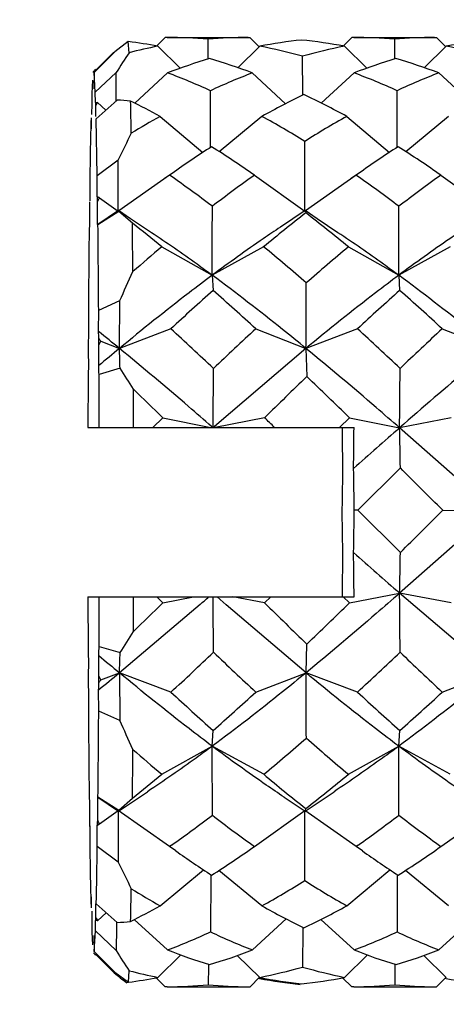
# Model space of a CAD drawing. Header units: inches. Extents: x 0 to 22, y 0 to 17.
# Tile 39 of 51: x 15.8888 to 15.9878, y 12.2369 to 12.4655. Entities that reach past the tile are written whole.
import ezdxf

# ---------------------------------------------------------------- set-up
doc = ezdxf.new("R2010")
doc.units = ezdxf.units.IN
doc.header["$LTSCALE"] = 1.21
doc.header["$MEASUREMENT"] = 0
doc.layers.get('0').update_dxf_attribs({"linetype": 'CONTINUOUS'})
doc.layers.add('02___PRT_ALL_AXES', color=7, linetype='CONTINUOUS')
doc.layers.add('DIMENSIONS', color=7, linetype='CONTINUOUS')
doc.styles.get("Standard").update_dxf_attribs({"font": 'txt', "width": 0.8})
doc.dimstyles.new('DIMSTYLE_1', dxfattribs={"dimtxt": 0.125, "dimasz": 0.18, "dimexe": 0.125, "dimexo": 0.0625, "dimgap": 0.0625, "dimtad": 0, "dimtih": 1, "dimtoh": 1, "dimdec": 3, "dimdsep": 46, "dimtxsty": 'STANDARD', "dimblk": '_FILLED', "dimblk1": '_FILLED', "dimblk2": '_FILLED', "dimcen": 0.09, "dimadec": 3, "dimazin": 2, "dimtp": 0.001, "dimtm": 0.001, "dimtfac": 1, "dimtdec": 3, "dimtofl": 0, "dimtmove": 0, "dimatfit": 3, "dimldrblk": '_FILLED', "dimfxl": 1, "dimtolj": 1, "dimarcsym": 0})

# ---------------------------------------------------------------- blocks, each defined once
blk = doc.blocks.new('_FILLED')
at = {"color": 0, "linetype": 'BYBLOCK'}
blk.add_solid([(0, 0), (-1, 0.1736111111), (-1, -0.1736111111)], dxfattribs=at)
blk = doc.blocks.new('*D0')
at = {"layer": 'DIMENSIONS', "color": 2, "linetype": 'CONTINUOUS'}
for p, q in [((10.1291402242, 12.5699952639), (10.1291402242, 13.6023515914)), ((17.5851585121, 11.6870956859), (17.5851585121, 13.6023515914)), ((10.1291402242, 13.4773515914), (12.7071493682, 13.4773515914)), ((17.5851585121, 13.4773515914), (14.6321493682, 13.4773515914))]:
    blk.add_line(p, q, dxfattribs=at)
at = {"layer": 'DIMENSIONS', "color": 2, "linetype": 'CONTINUOUS', "xscale": 0.18, "yscale": 0.18, "zscale": 0.18, "rotation": 180}
blk.add_blockref('_FILLED', (10.1291402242, 13.4773515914), dxfattribs=at)
at = {"layer": 'DIMENSIONS', "color": 2, "linetype": 'CONTINUOUS', "xscale": 0.18, "yscale": 0.18, "zscale": 0.18}
blk.add_blockref('_FILLED', (17.5851585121, 13.4773515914), dxfattribs=at)
at = {"layer": 'DIMENSIONS', "color": 2, "linetype": 'CONTINUOUS', "insert": (13.6696493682, 13.5398515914), "char_height": 0.125, "width": 1.8, "attachment_point": 2, "line_spacing_factor": 0.9}
blk.add_mtext('(1000.00 [39.370])', dxfattribs=at)

msp = doc.modelspace()

# ---------------------------------------------------------------- linework, layer by layer
at = {"color": 7, "linetype": 'CONTINUOUS'}
for p, q in [((15.9140443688, 12.4604640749), (15.9109038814, 12.4580441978)), ((15.9142183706, 12.4578753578), (15.9140443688, 12.4604640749)), ((15.9226024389, 12.4614058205), (15.9207389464, 12.4595420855)), ((15.9230509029, 12.4614067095), (15.9226024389, 12.4614058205)), ((15.9326092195, 12.4566733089), (15.932563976, 12.4610069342)), ((15.9418315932, 12.4614067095), (15.9422683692, 12.4614058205)), ((15.9422683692, 12.4614058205), (15.9444135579, 12.4592605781)), ((15.9658883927, 12.4614058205), (15.9640249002, 12.4595420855)), ((15.9663368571, 12.4614067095), (15.9658883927, 12.4614058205)), ((15.9758951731, 12.4566733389), (15.9758499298, 12.4610069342)), ((15.9851177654, 12.4614067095), (15.985554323, 12.4614058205)), ((15.985554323, 12.4614058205), (15.9876995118, 12.4592605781)), ((15.9109038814, 12.4580441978), (15.9060836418, 12.4532419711)), ((15.906541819, 12.4538459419), (15.9106813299, 12.4579759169)), ((15.9209070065, 12.4593740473), (15.9261085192, 12.4542551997)), ((15.94452703, 12.4593740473), (15.9394308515, 12.4543838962)), ((15.9641929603, 12.4593740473), (15.9693944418, 12.4542552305)), ((15.9878129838, 12.4593740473), (15.9827168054, 12.4543838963)), ((15.9326109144, 12.4565012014), (15.9326092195, 12.4566733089)), ((15.9545422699, 12.4481392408), (15.9544850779, 12.4570665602)), ((15.9758968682, 12.4565012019), (15.9758951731, 12.4566733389)), ((15.9059914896, 12.4532439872), (15.9059880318, 12.4535318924)), ((15.9060836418, 12.4532419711), (15.9060338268, 12.4495182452)), ((15.9063905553, 12.4486758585), (15.9060836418, 12.4532419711)), ((15.9063905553, 12.4486758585), (15.9112252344, 12.4532632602)), ((15.9064167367, 12.4539713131), (15.9066148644, 12.4537731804)), ((15.911264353, 12.4466767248), (15.9112252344, 12.4532632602)), ((15.9231550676, 12.4531840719), (15.9155259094, 12.446158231)), ((15.942820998, 12.4531840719), (15.9505346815, 12.446009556)), ((15.9664410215, 12.4531840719), (15.9588079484, 12.4461546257)), ((15.9861069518, 12.4531840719), (15.9938207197, 12.4460094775)), ((15.9057157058, 12.4514793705), (15.9055646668, 12.4484224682)), ((15.9055646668, 12.4484224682), (15.905550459, 12.4459742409)), ((15.906404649, 12.4463013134), (15.9063905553, 12.4486758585)), ((15.933146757, 12.4360426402), (15.9331048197, 12.4490566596)), ((15.9764327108, 12.4360426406), (15.9763907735, 12.4490566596)), ((15.905550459, 12.4459742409), (15.9055372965, 12.4435258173)), ((15.906500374, 12.4455850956), (15.9064806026, 12.4462036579)), ((15.906500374, 12.4455850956), (15.9067679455, 12.4460310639)), ((15.9114311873, 12.4468198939), (15.9065872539, 12.4425220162)), ((15.9067679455, 12.4460310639), (15.906932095, 12.4463040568)), ((15.906932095, 12.4463040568), (15.9088447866, 12.4445250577)), ((15.9065119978, 12.4430584), (15.906500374, 12.4455850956)), ((15.9054429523, 12.4425275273), (15.9054335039, 12.4402039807)), ((15.9054438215, 12.4427313), (15.9054429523, 12.4425275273)), ((15.9068479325, 12.4293306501), (15.9065872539, 12.4425220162)), ((15.9214280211, 12.4430737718), (15.9313737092, 12.4347210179)), ((15.9450480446, 12.4430737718), (15.9351476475, 12.4348784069)), ((15.964713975, 12.4430737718), (15.9746596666, 12.4347210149)), ((15.9883339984, 12.4430737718), (15.9784336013, 12.4348784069)), ((15.9068479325, 12.4293306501), (15.9117041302, 12.4330079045)), ((15.9117055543, 12.4210465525), (15.9117041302, 12.4330079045)), ((15.9051093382, 12.428797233), (15.9051085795, 12.4234731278)), ((15.9068492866, 12.4244140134), (15.9068479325, 12.4293306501)), ((15.9236244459, 12.4294316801), (15.9118731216, 12.4211644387)), ((15.9241968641, 12.4298375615), (15.9224748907, 12.4286229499)), ((15.9238118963, 12.4293007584), (15.9236244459, 12.4294316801)), ((15.9432903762, 12.4294316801), (15.9549915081, 12.4210465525)), ((15.9669103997, 12.4294316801), (15.9551590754, 12.4211644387)), ((15.9674828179, 12.4298375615), (15.9657608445, 12.4286229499)), ((15.9670978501, 12.4293007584), (15.9669103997, 12.4294316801)), ((15.9865763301, 12.4294316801), (15.9982774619, 12.4210465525)), ((15.9050314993, 12.4232605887), (15.9050240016, 12.4226785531)), ((15.9069222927, 12.4241482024), (15.9069187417, 12.4244140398)), ((15.9069339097, 12.4232645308), (15.9069222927, 12.4241482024)), ((15.9069319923, 12.4205906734), (15.9069339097, 12.4232645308)), ((15.9069339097, 12.4232645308), (15.9072111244, 12.4238298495)), ((15.9072111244, 12.4238298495), (15.9073698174, 12.4241535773)), ((15.9073698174, 12.4241535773), (15.9117055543, 12.4210465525)), ((15.9050240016, 12.4226785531), (15.9050261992, 12.4200067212)), ((15.911770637, 12.421218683), (15.9069392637, 12.4179624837)), ((15.9118621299, 12.4210338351), (15.9069988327, 12.4178946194)), ((15.9145731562, 12.4193258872), (15.9117935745, 12.4212186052)), ((15.9117935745, 12.4212186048), (15.9118390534, 12.4211266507)), ((15.9150008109, 12.4182807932), (15.9118621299, 12.4210338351)), ((15.9550565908, 12.421218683), (15.9493233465, 12.4173607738)), ((15.9550565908, 12.421218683), (15.9550795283, 12.4212186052)), ((15.9550795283, 12.4212186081), (15.9551317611, 12.4211026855)), ((15.95785911, 12.4193258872), (15.9550795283, 12.4212186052)), ((15.9551371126, 12.4210818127), (15.9552041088, 12.4206807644)), ((15.9050261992, 12.4200067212), (15.9050293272, 12.4173696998)), ((15.9069291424, 12.417952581), (15.9069319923, 12.4205906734)), ((15.9194029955, 12.416080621), (15.9145731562, 12.4193258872)), ((15.9626889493, 12.416080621), (15.95785911, 12.4193258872)), ((15.9218277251, 12.4127820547), (15.9335095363, 12.4061808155)), ((15.9454477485, 12.4127820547), (15.9335095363, 12.4061808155)), ((15.9651136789, 12.4127820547), (15.9767954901, 12.4061808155)), ((15.9887337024, 12.4127820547), (15.9767954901, 12.4061808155)), ((15.9335095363, 12.4061808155), (15.9337171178, 12.4026534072)), ((15.9767954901, 12.4061808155), (15.9770030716, 12.4026534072)), ((15.9071735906, 12.3980862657), (15.9120451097, 12.4002935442)), ((15.9119865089, 12.3892010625), (15.9120451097, 12.4002935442)), ((15.9071481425, 12.3931294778), (15.9071735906, 12.3980862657)), ((15.9047869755, 12.3973540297), (15.9048129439, 12.3924130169)), ((15.9239391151, 12.3937647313), (15.9119865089, 12.3892010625)), ((15.9436050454, 12.3937647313), (15.9552724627, 12.3892010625)), ((15.9672250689, 12.3937647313), (15.9552724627, 12.3892010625)), ((15.9868909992, 12.3937647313), (15.9985584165, 12.3892010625)), ((15.9072226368, 12.3899683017), (15.9072143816, 12.3914737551)), ((15.904746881, 12.3907167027), (15.9047387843, 12.3892062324)), ((15.9047387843, 12.3892062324), (15.9047702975, 12.3844571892)), ((15.907191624, 12.3852000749), (15.9072226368, 12.3899683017)), ((15.9072226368, 12.3899683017), (15.9076632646, 12.3908920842)), ((15.9076632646, 12.3908920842), (15.9119865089, 12.3892010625)), ((15.9552724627, 12.3892010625), (15.9340285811, 12.3710445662)), ((15.9552724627, 12.3892010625), (15.9554670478, 12.3826475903)), ((15.9121311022, 12.3846117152), (15.9072557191, 12.3831090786)), ((15.9047064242, 12.3823269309), (15.9046678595, 12.3708555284)), ((15.9072976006, 12.3708555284), (15.9072557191, 12.3831090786)), ((15.9152758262, 12.3708555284), (15.9152498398, 12.3797050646)), ((15.9197547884, 12.3708555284), (15.9220452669, 12.3731105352)), ((15.9220452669, 12.3731105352), (15.9332290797, 12.3708555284)), ((15.9456652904, 12.3731105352), (15.9341907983, 12.3708555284)), ((15.9630407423, 12.3708555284), (15.9653312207, 12.3731105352)), ((15.9653312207, 12.3731105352), (15.9769897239, 12.3707598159)), ((15.9889512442, 12.3731105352), (15.9769897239, 12.3707598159)), ((15.9046678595, 12.3708555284), (15.9664142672, 12.3708555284)), ((15.9336678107, 12.3707912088), (15.9333847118, 12.3710382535)), ((15.9340285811, 12.3710445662), (15.933812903, 12.3708555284)), ((15.9986584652, 12.3515657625), (15.9769897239, 12.3707598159)), ((15.9771638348, 12.361432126), (15.9673371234, 12.3516131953)), ((15.9673371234, 12.3516131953), (15.9664644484, 12.3516097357)), ((15.9771648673, 12.341790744), (15.9673371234, 12.3516131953)), ((15.9986584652, 12.3515657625), (15.9769917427, 12.3323565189)), ((15.9870030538, 12.3516131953), (15.9986584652, 12.3515657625)), ((15.9653334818, 12.3300988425), (15.9769917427, 12.3323565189)), ((15.9889535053, 12.3300988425), (15.9769917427, 12.3323565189)), ((15.9985623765, 12.3138702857), (15.9769917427, 12.3323565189)), ((15.9046678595, 12.3314854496), (15.9664241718, 12.3314854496)), ((15.9046678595, 12.3314854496), (15.904709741, 12.3192318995)), ((15.9072590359, 12.3200140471), (15.9072976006, 12.3314854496)), ((15.9307032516, 12.3297384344), (15.9119904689, 12.3138702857)), ((15.9152527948, 12.3234920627), (15.9152758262, 12.3314854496)), ((15.9206401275, 12.3314854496), (15.922047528, 12.3300988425)), ((15.922047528, 12.3300988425), (15.9292077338, 12.3314854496)), ((15.9367650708, 12.3296763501), (15.9346982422, 12.3314854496)), ((15.9552764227, 12.3138702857), (15.9367650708, 12.3296763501)), ((15.9456675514, 12.3300988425), (15.9383209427, 12.3314854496)), ((15.9470817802, 12.3314854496), (15.9456675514, 12.3300988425)), ((15.9639260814, 12.3314854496), (15.9653334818, 12.3300988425)), ((15.9552764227, 12.3138702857), (15.9554703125, 12.3205429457)), ((15.9072266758, 12.3131347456), (15.9071951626, 12.3178837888)), ((15.9072590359, 12.3200140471), (15.9121345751, 12.3185482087)), ((15.9047738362, 12.3171409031), (15.9047428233, 12.3123726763)), ((15.9076674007, 12.3122117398), (15.9119904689, 12.3138702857)), ((15.9239435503, 12.3093942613), (15.9119904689, 12.3138702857)), ((15.9119904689, 12.3138702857), (15.912050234, 12.3028141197)), ((15.9436094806, 12.3093942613), (15.9552764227, 12.3138702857)), ((15.9672295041, 12.3093942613), (15.9552764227, 12.3138702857)), ((15.9868954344, 12.3093942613), (15.9985623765, 12.3138702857)), ((15.9047428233, 12.3123726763), (15.9047510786, 12.310867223)), ((15.9072185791, 12.3116242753), (15.9072266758, 12.3131347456)), ((15.9076674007, 12.3122117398), (15.9072266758, 12.3131347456)), ((15.9048173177, 12.3092115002), (15.9047918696, 12.3042547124)), ((15.9071784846, 12.3049869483), (15.9071525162, 12.3099279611)), ((15.912050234, 12.3028141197), (15.9071784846, 12.3049869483)), ((15.9335152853, 12.2968174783), (15.9337224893, 12.3004721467)), ((15.9768012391, 12.2968174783), (15.9770084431, 12.3004721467)), ((15.9218341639, 12.290295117), (15.9335152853, 12.2968174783)), ((15.9454541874, 12.290295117), (15.9335152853, 12.2968174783)), ((15.9651201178, 12.290295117), (15.9768012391, 12.2968174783)), ((15.9887401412, 12.290295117), (15.9768012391, 12.2968174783)), ((15.9134270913, 12.2828383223), (15.9185176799, 12.2862603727)), ((15.9567130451, 12.2828383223), (15.9618036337, 12.2862603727)), ((15.9050363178, 12.2843883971), (15.9050334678, 12.2817503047)), ((15.9069392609, 12.2823342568), (15.9069361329, 12.2849712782)), ((15.9069362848, 12.2849711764), (15.907005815, 12.2850720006)), ((15.9069362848, 12.2849711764), (15.9117677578, 12.2817250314)), ((15.907005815, 12.2850720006), (15.9118694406, 12.2819622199)), ((15.9118694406, 12.2819622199), (15.9150078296, 12.284764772)), ((15.9502086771, 12.2849802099), (15.9550537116, 12.2817250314)), ((15.9050334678, 12.2817503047), (15.9050315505, 12.2790764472)), ((15.9069414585, 12.279662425), (15.9069392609, 12.2823342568)), ((15.9073774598, 12.2787712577), (15.9117128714, 12.2818534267)), ((15.9117128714, 12.2818534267), (15.9117127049, 12.2698915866)), ((15.9236326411, 12.2735353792), (15.9117128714, 12.2818534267)), ((15.9117677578, 12.2817250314), (15.9117905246, 12.2817251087)), ((15.9117905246, 12.2817251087), (15.9134270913, 12.2828383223)), ((15.9432985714, 12.2735353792), (15.9549988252, 12.2818534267)), ((15.9669185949, 12.2735353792), (15.9549988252, 12.2818534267)), ((15.9550764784, 12.2817251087), (15.9567130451, 12.2828383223)), ((15.9550764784, 12.2817251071), (15.9551390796, 12.2818833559)), ((15.9551390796, 12.2818833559), (15.9552113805, 12.2823496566)), ((15.9865845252, 12.2735353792), (15.998284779, 12.2818534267)), ((15.9050315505, 12.2790764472), (15.905043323, 12.2781810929)), ((15.9069264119, 12.2785036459), (15.9069339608, 12.2790803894)), ((15.9069339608, 12.2790803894), (15.9069414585, 12.279662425)), ((15.9071594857, 12.2792168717), (15.9069414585, 12.279662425)), ((15.9073774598, 12.2787712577), (15.9071594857, 12.2792168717)), ((15.9051162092, 12.2783337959), (15.9051175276, 12.2730103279)), ((15.9068561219, 12.273543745), (15.9068569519, 12.2785036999)), ((15.9117127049, 12.2698915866), (15.9068561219, 12.273543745)), ((15.9240991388, 12.2738642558), (15.9236326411, 12.2735353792)), ((15.9250822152, 12.2725034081), (15.9236326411, 12.2735353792)), ((15.9673851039, 12.2738642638), (15.9669185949, 12.2735353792)), ((15.968368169, 12.2725034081), (15.9669185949, 12.2735353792)), ((15.9214376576, 12.2597591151), (15.9314707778, 12.268140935)), ((15.9450576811, 12.2597591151), (15.9350681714, 12.2679832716)), ((15.9647236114, 12.2597591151), (15.9747567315, 12.268140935)), ((15.9883436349, 12.2597591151), (15.9783541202, 12.2679832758)), ((15.9331559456, 12.2668664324), (15.9331150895, 12.2536946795)), ((15.9764418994, 12.2668664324), (15.9764010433, 12.2536946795)), ((15.9054428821, 12.2618028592), (15.9054534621, 12.2592826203)), ((15.9055470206, 12.2585448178), (15.9055604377, 12.2561049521)), ((15.9065102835, 12.2570765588), (15.9065216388, 12.259609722)), ((15.9065216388, 12.259609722), (15.9065241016, 12.2601911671)), ((15.9065968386, 12.2601928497), (15.9114412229, 12.2559125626)), ((15.9055604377, 12.2561049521), (15.9055749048, 12.2536651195)), ((15.9064007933, 12.2539185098), (15.9064150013, 12.2563667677)), ((15.9064905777, 12.2564458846), (15.9065004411, 12.2567580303)), ((15.9065004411, 12.2567580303), (15.9065102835, 12.2570765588)), ((15.9067262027, 12.2567143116), (15.9065102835, 12.2570765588)), ((15.9069420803, 12.2563529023), (15.9067262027, 12.2567143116)), ((15.9069420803, 12.2563529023), (15.9088943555, 12.2581628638)), ((15.9231657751, 12.2494957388), (15.9154404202, 12.2565858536)), ((15.9428317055, 12.2494957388), (15.950641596, 12.256736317)), ((15.9664517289, 12.2494957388), (15.958721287, 12.2565905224)), ((15.9861176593, 12.2494957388), (15.9939275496, 12.2567363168)), ((15.9060943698, 12.2491642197), (15.9064007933, 12.2539185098)), ((15.9112359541, 12.2493430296), (15.9064007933, 12.2539185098)), ((15.9112685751, 12.2548664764), (15.9112359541, 12.2493430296)), ((15.9112741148, 12.2559030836), (15.9112685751, 12.2548664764)), ((15.9545532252, 12.2546273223), (15.9544961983, 12.2455238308)), ((15.9055749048, 12.2536651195), (15.9057269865, 12.2506901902)), ((15.9060441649, 12.2528572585), (15.9060943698, 12.2491642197)), ((15.9060943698, 12.2491642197), (15.9109151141, 12.2443650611)), ((15.9064275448, 12.248369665), (15.9066582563, 12.2486004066)), ((15.9106925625, 12.2442967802), (15.9065198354, 12.2484621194)), ((15.9209183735, 12.2431396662), (15.9262316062, 12.2483606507)), ((15.944538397, 12.2431396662), (15.9393303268, 12.2482307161)), ((15.9642043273, 12.2431396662), (15.9695175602, 12.2483606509)), ((15.9878243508, 12.2431396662), (15.9826163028, 12.2482306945)), ((15.9140558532, 12.2419959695), (15.9142295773, 12.2446913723)), ((15.9326203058, 12.245774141), (15.9325755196, 12.2414129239)), ((15.9326234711, 12.2461016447), (15.9326203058, 12.245774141)), ((15.9759062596, 12.245774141), (15.9758614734, 12.2414129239)), ((15.9759094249, 12.2461016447), (15.9759062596, 12.245774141)), ((15.9106966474, 12.2445738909), (15.9106925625, 12.2442967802)), ((15.9107893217, 12.2442124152), (15.9106925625, 12.2442967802)), ((15.9109151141, 12.2443650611), (15.9140558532, 12.2419959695)), ((15.9226140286, 12.2409351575), (15.9204877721, 12.2430614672)), ((15.9422799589, 12.2409351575), (15.9445112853, 12.2431667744)), ((15.9444949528, 12.2428700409), (15.9442633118, 12.2429129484)), ((15.9658999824, 12.2409351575), (15.9637712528, 12.2430639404)), ((15.9855659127, 12.2409351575), (15.9877972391, 12.2431667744)), ((15.9877809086, 12.2428700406), (15.9875492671, 12.2429129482)), ((15.9140647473, 12.2419301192), (15.9136677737, 12.2418769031)), ((15.9230505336, 12.2409377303), (15.9226140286, 12.2409351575)), ((15.9230508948, 12.2409342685), (15.9226140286, 12.2409351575)), ((15.9418315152, 12.2409342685), (15.9422799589, 12.2409351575)), ((15.9663364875, 12.2409377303), (15.9658999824, 12.2409351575)), ((15.9663368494, 12.2409342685), (15.9658999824, 12.2409351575)), ((15.9851176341, 12.2409342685), (15.9855659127, 12.2409351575))]:
    msp.add_line(p, q, dxfattribs=at)
for centre, radius, start, end in [((15.8988180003, 12.3424532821), 0.1189890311, 79.3016095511, 82.6480173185), ((15.9230376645, 12.3477049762), 0.1137017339, 85.1939339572, 89.9933289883), ((15.941845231, 12.3534693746), 0.1079373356, 90.0072392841, 94.9328088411), ((15.9658545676, 12.3495936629), 0.1118328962, 95.9650364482, 100.9941623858), ((15.9423294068, 12.3438819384), 0.117543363, 79.2803177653, 84.1878417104), ((15.9663236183, 12.3477049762), 0.1137017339, 85.1939339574, 89.9933287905), ((15.9851311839, 12.3534693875), 0.1079373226, 90.0071228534, 94.9328089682), ((16.0091405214, 12.3495936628), 0.1118328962, 95.9650364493, 100.9941623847), ((16.1301959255, 12.3144340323), 0.2592715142, 146.4099062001, 147.6249648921), ((15.943507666, 12.3428325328), 0.118712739, 100.9750244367, 104.2837464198), ((15.9209543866, 12.3350044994), 0.1265837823, 74.6396240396, 79.2676332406), ((15.9872999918, 12.340585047), 0.1210155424, 101.0078027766, 105.7334721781), ((15.9642403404, 12.3350044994), 0.1265837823, 74.6396240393, 79.2676332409), ((15.9712178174, 12.328304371), 0.1338094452, 106.6550185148, 111.0503379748), ((15.8938968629, 12.3229257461), 0.1391431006, 69.4141654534, 73.735520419), ((16.0145037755, 12.3283043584), 0.1338094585, 106.6550187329, 111.0503377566), ((15.9371828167, 12.3229257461), 0.1391431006, 69.4141654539, 73.7355204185), ((15.9668566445, 12.3945784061), 0.0847378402, 135.7077278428, 135.9156851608), ((15.9657666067, 12.3956418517), 0.0832149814, 135.4968047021, 135.7077324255), ((15.8672016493, 12.3042434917), 0.1591039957, 65.5301450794, 69.4099998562), ((15.9982267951, 12.309255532), 0.1542245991, 111.0543859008, 114.9769827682), ((15.9104876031, 12.3042434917), 0.1591039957, 65.5301450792, 69.4099998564), ((16.0415127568, 12.3092555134), 0.1542246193, 111.0543861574, 114.9769825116), ((15.9121833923, 12.4216236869), 0.0252328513, 102.0118220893, 103.0620741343), ((15.911753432, 12.4249016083), 0.0219206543, 82.5979177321, 90.8423073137), ((14.4339799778, 12.4136402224), 1.4809652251, 0.9873946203, 1.2767894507), ((15.8314239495, 12.2785245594), 0.187555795, 61.3225058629, 63.6819428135), ((16.0322693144, 12.2872836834), 0.1785443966, 115.7253754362, 119.242896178), ((15.8769174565, 12.2827762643), 0.1827662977, 61.2900467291, 64.7878353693), ((17.1393383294, 12.4115056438), 1.2343501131, 178.5774980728, 179.1973367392), ((16.0230429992, 12.2613125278), 0.2082372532, 119.2076983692, 121.343311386), ((15.8405474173, 12.252263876), 0.217551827, 58.2627609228, 61.2918543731), ((16.0694979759, 12.2558959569), 0.2145115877, 119.240535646, 122.264676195), ((18.7195257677, 11.0581561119), 3.1263524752, 153.7856640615, 153.9112873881), ((8.3405696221, 12.4261200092), 7.6144235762, 359.961824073, 0.084012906), ((16.0714782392, 12.2219674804), 0.2547582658, 122.8298346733, 125.318566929), ((15.7958695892, 12.218607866), 0.2572539, 55.0364221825, 57.6925448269), ((16.1147641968, 12.2219674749), 0.2547582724, 122.829834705, 125.3185668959), ((15.8391555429, 12.2186078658), 0.2572539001, 55.0364221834, 57.692544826), ((15.7428670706, 12.1709209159), 0.3154380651, 52.8082117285, 54.9962337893), ((16.1269213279, 12.171637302), 0.3165095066, 125.4628629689, 127.6594176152), ((15.7861530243, 12.1709209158), 0.3154380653, 52.8082117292, 54.9962337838), ((16.170207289, 12.1716372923), 0.3165095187, 125.462863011, 127.6594175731), ((15.8908580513, 12.3960805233), 0.0325689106, 59.9963769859, 60.4535174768), ((15.8906527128, 12.3957249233), 0.0329795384, 59.5428902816, 59.99637275), ((8.7686032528, 12.4298862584), 7.1649454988, 359.8104348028, 359.9385682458), ((15.9540451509, 12.4208129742), 0.0011245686, 13.8310234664, 14.928889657), ((8.8118891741, 12.4298862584), 7.1649455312, 359.8104348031, 359.9385682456), ((16.1940117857, 12.1157345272), 0.3873258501, 128.0649940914, 129.9219878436), ((15.7222951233, 12.1183120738), 0.3816718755, 50.4911692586, 52.3936075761), ((20.2374219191, 12.3697467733), 4.3327228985, 179.3715553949, 179.6349201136), ((11.2961569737, 12.3673108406), 4.6111193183, 0.3824049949, 0.6285448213), ((15.6704483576, 12.1076713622), 0.3953278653, 50.5150391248, 51.7855428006), ((11.0202180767, 12.3694813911), 4.8950259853, 0.4397483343, 0.5712014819), ((16.2274113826, 12.0472584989), 0.4764334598, 129.8961736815, 130.9590642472), ((15.6385810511, 12.0405914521), 0.4823826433, 48.9535148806, 50.4948271), ((16.2832865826, 12.0324947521), 0.4958350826, 129.9180280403, 131.4057241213), ((15.0965332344, 12.7730438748), 0.8966618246, 335.4360306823, 335.9098755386), ((16.354416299, 11.9300400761), 0.6327330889, 131.674041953, 132.8706567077), ((15.5328926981, 11.9468248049), 0.6069925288, 47.4187590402, 48.6738180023), ((9.9027979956, 12.4268123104), 6.0525913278, 359.6439575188, 359.787774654), ((16.397702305, 11.9300400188), 0.6327331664, 131.6740420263, 132.8706566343), ((15.5761786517, 11.9468248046), 0.6069925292, 47.4187590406, 48.6738180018), ((15.3952250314, 11.8179103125), 0.7817588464, 46.4530848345, 47.443763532), ((16.5371396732, 11.7543278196), 0.8724465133, 132.8679207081, 133.7513691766), ((15.4131995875, 11.7908161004), 0.8188353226, 46.4755140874, 47.4213342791), ((16.5804256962, 11.7543277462), 0.8724466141, 132.8679207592, 133.7513691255), ((16.132564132, 12.3826938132), 0.2279584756, 177.556404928, 177.983085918), ((15.5061702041, 11.8943280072), 0.6399892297, 50.6468351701, 51.2047961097), ((15.675791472, 12.3830446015), 0.2315763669, 2.085971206, 2.4959526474), ((15.8301545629, 12.3315416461), 0.0976220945, 37.4422243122, 37.8734522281), ((16.3961780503, 11.8040599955), 0.7594942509, 129.6070189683, 130.0781319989), ((15.5235035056, 12.3746644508), 0.3887548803, 1.4662156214, 2.1429460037), ((16.3602797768, 12.3697331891), 0.4557473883, 178.1486018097, 178.4165348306), ((15.4456152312, 12.3700049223), 0.4618264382, 1.6259650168, 1.8855033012), ((15.7865491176, 12.3013455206), 0.1506787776, 31.335180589, 33.5460701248), ((11.4674466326, 12.4141793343), 4.4664681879, 359.4430063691, 359.6197499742), ((11.5107367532, 12.4141793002), 4.4664640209, 359.4430062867, 359.6197500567), ((16.8219842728, 11.4822746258), 1.2496093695, 133.9022783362, 134.529333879), ((15.1703644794, 11.5607464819), 1.1366210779, 45.6201297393, 46.3117783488), ((15.0532989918, 11.4846969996), 1.2425774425, 45.6412643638, 46.0778940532), ((14.8909864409, 11.2942304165), 1.5087510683, 45.5275160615, 45.6498864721), ((19.6287572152, 12.4043729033), 3.6652690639, 180.5239535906, 180.6852563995), ((12.5139578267, 12.4023130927), 3.4525997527, 359.319772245, 359.4779555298), ((17.2794633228, 10.8864063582), 1.9747766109, 131.2659361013, 131.6793191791), ((14.6407563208, 12.341152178), 1.336561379, 0.8693951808, 1.269325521), ((13.8250491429, 12.3233609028), 2.141601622, 0.7557828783, 1.0157081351), ((12.4172170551, 8.7842904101), 5.0466983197, 44.9802256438, 45.1380388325), ((17.9501767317, 12.3254177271), 1.9867368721, 178.9871260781, 179.2699602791), ((18.1050164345, 12.3789800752), 2.1416016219, 180.7557828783, 181.0157081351), ((13.979888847, 12.3769232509), 1.9867368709, 358.987126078, 359.2699602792), ((11.8815850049, 16.4537697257), 5.8036321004, 314.8855202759, 315.0227681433), ((19.4161077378, 12.3000278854), 3.4525997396, 179.3197722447, 179.4779555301), ((12.3013083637, 12.2979680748), 3.6652690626, 0.5239535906, 0.6852563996), ((17.4430571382, 13.9999656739), 2.2204206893, 228.3120739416, 228.6799367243), ((14.5928693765, 12.3624748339), 1.3844500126, 358.7534483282, 359.1439523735), ((11.5802414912, 12.2888942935), 4.39696506, 0.3877241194, 0.5663548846), ((15.0212163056, 13.2497600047), 1.2873513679, 313.9855909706, 314.4073924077), ((15.0683376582, 13.3217404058), 1.3144361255, 311.0010341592, 311.1169714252), ((11.4629393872, 12.2882972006), 4.4709835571, 0.3889570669, 0.5534672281), ((16.855322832, 13.2534479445), 1.2961659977, 225.4280314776, 226.0331766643), ((15.1430967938, 13.1689066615), 1.1745942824, 313.7585250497, 314.4284172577), ((15.7880027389, 12.4002967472), 0.1486322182, 326.6326092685, 328.8859573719), ((16.3663502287, 12.3323360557), 0.461826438, 181.6259650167, 181.8855033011), ((15.4516856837, 12.3326077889), 0.4557473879, 358.1486018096, 358.4165348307), ((16.4095687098, 12.9132448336), 0.7789954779, 229.8418830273, 230.3018163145), ((15.4997873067, 12.3289096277), 0.4124774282, 357.9104750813, 358.5605805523), ((15.3544738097, 12.9270381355), 0.8401069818, 312.6761610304, 313.5992389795), ((16.5549164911, 12.9658606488), 0.8970197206, 226.1795986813, 227.0400713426), ((15.3977596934, 12.9270382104), 0.8401070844, 312.6761610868, 313.5992389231), ((16.5982024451, 12.965860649), 0.8970197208, 226.1795986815, 227.0400713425), ((15.4963821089, 12.8189580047), 0.6540977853, 308.9023819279, 309.4490485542), ((9.9608349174, 12.2758472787), 5.9945620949, 0.2186619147, 0.3634247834), ((15.6794013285, 12.3196471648), 0.2279584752, 357.5564049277, 357.9830859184), ((15.8281899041, 12.3724671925), 0.0997366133, 322.4078993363, 322.8326030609), ((16.1361739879, 12.3192963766), 0.2315763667, 182.0859712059, 182.4959526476), ((16.3650765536, 12.7830708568), 0.6472772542, 227.0373906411, 228.209171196), ((15.5232701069, 12.7652518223), 0.6200736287, 311.4481006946, 312.6786855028), ((16.4083625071, 12.7830708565), 0.6472772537, 227.0373906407, 228.2091711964), ((15.5665559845, 12.7652519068), 0.6200737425, 311.4481008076, 312.6786853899), ((20.5158084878, 12.3350301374), 4.6111193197, 180.3824049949, 180.6285448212), ((11.5745435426, 12.3325942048), 4.3327228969, 359.3715553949, 359.6349201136), ((15.1156144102, 11.9386918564), 0.8757254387, 24.0840998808, 24.5693917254), ((15.6316758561, 12.6688042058), 0.4916563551, 309.6582198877, 311.1734650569), ((16.2907701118, 12.6774758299), 0.5059217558, 228.4723443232, 229.9334763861), ((11.1411069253, 12.3318019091), 4.7741326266, 359.4354842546, 359.5709912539), ((16.2344930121, 12.6623153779), 0.4859574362, 228.9108105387, 229.9551309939), ((8.8006275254, 12.2724212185), 7.1329294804, 0.0674336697, 0.1959651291), ((8.8439134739, 12.2724212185), 7.1329294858, 0.0674336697, 0.195965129), ((15.6651698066, 12.6001283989), 0.4023347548, 308.3870418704, 309.6381824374), ((16.1993803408, 12.5921580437), 0.3944613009, 229.9295578, 231.7573321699), ((15.7172547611, 12.5892552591), 0.3883482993, 307.7879029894, 309.6618436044), ((8.3948410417, 12.2759611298), 7.5601600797, 359.9215635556, 0.0446556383), ((15.7385094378, 12.5361216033), 0.3212825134, 305.285612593, 307.3783159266), ((16.1310701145, 12.5350591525), 0.3219516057, 232.1568252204, 234.32201815), ((15.7817953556, 12.5361216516), 0.3212825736, 305.2856153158, 307.3783157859), ((16.1743560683, 12.5350591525), 0.3219516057, 232.1568252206, 234.3220181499), ((15.8980149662, 12.2792195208), 0.0071562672, 352.0715861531, 352.8903203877), ((15.8900867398, 12.3074000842), 0.0334451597, 300.2318974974, 301.1303762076), ((17.3441434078, 12.2947988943), 1.4391908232, 180.8674600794, 181.3802785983), ((14.6726271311, 12.2908353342), 1.2343501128, 358.5774980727, 359.1973367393), ((16.0736995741, 12.4823319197), 0.2571286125, 234.6908175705, 236.9239005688), ((15.7928183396, 12.4870014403), 0.261174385, 302.5582233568, 305.1814445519), ((16.1169855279, 12.4823319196), 0.2571286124, 234.6908175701, 236.9239005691), ((15.8361042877, 12.4870014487), 0.2611743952, 302.5582234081, 305.1814445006), ((18.6003402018, 13.5817214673), 2.9915907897, 206.0085834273, 206.1402548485), ((15.8380857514, 12.4527416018), 0.2206473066, 298.9999978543, 301.9948031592), ((16.0720447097, 12.4491950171), 0.2177240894, 237.4789033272, 240.4671505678), ((14.5147807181, 12.2871183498), 1.4001493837, 358.7325182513, 359.0423165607), ((16.0254953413, 12.4436789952), 0.2113161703, 238.3891349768, 240.4998059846), ((15.829402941, 12.4260024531), 0.1900190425, 296.6343427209, 298.9695480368), ((16.0342712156, 12.4172166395), 0.180974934, 240.464632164, 243.9449720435), ((15.8749678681, 12.4216697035), 0.1851246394, 295.5393586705, 299.0019594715), ((15.9117595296, 12.2808855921), 0.0250012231, 257.8338231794, 258.3625606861), ((15.911715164, 12.2806701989), 0.0247813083, 258.3625722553, 258.8949638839), ((15.9113870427, 12.2778556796), 0.0219431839, 270.1414697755, 278.3866713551), ((15.8656034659, 12.3997754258), 0.160926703, 290.9585651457, 294.804150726), ((15.9998577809, 12.3947996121), 0.156093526, 244.6858314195, 248.5719385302), ((15.9088894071, 12.3997754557), 0.1609267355, 290.9585655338, 294.8041503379), ((16.0431437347, 12.3947996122), 0.1560935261, 244.6858314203, 248.5719385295), ((16.1289349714, 12.3861564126), 0.2571201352, 212.1473900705, 213.3800789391), ((15.9725315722, 12.375304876), 0.1351477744, 248.5756317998, 252.9378229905), ((15.8926009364, 12.3806610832), 0.1404545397, 286.6641989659, 290.9547226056), ((16.015817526, 12.375304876), 0.1351477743, 248.5756317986, 252.9378229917), ((15.9358868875, 12.3806610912), 0.1404545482, 286.6641990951, 290.9547224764), ((15.9687233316, 12.3086885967), 0.0867129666, 223.667557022, 224.0763291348), ((15.9641449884, 12.3079403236), 0.0829455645, 225.6883665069, 225.9052287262), ((15.9445810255, 12.3603323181), 0.1195576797, 255.2936892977, 258.5847471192), ((15.9198532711, 12.3682277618), 0.1275005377, 281.1634191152, 285.7659333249), ((15.9884101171, 12.36266117), 0.1219479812, 253.8530699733, 258.5511671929), ((15.9470542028, 12.2858691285), 0.0552306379, 228.958306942, 230.8458935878), ((15.9429903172, 12.2808719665), 0.0487896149, 230.8413044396, 233.0584711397), ((15.8978369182, 12.3604748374), 0.119583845, 277.7949440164, 281.1287786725), ((15.9659531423, 12.3592355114), 0.1183274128, 259.5518363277, 264.1709042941), ((15.966814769, 12.3532653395), 0.1123561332, 258.5644373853, 263.5762362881), ((15.9413721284, 12.3589698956), 0.1180591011, 276.2594657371, 281.1510578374), ((16.0092390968, 12.3592355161), 0.1183274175, 259.5518373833, 264.1709041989), ((15.9221444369, 12.3547990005), 0.1138648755, 270.4559445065, 275.2561962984), ((15.9427388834, 12.3490382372), 0.1081041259, 264.6053944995, 269.5192850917), ((15.9427168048, 12.3482769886), 0.10734272, 269.5276604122, 269.7668263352), ((15.9654303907, 12.354799), 0.1138648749, 270.455944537, 275.2561963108), ((15.9860248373, 12.3490382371), 0.1081041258, 264.6053944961, 269.5192850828), ((15.9860027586, 12.348276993), 0.1073427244, 269.5276604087, 269.7668263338)]:
    msp.add_arc(centre, radius, start, end, dxfattribs=at)
for points, knots in [([(15.9059880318, 12.4535318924), (15.9059863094, 12.4535324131), (15.9059826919, 12.453532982), (15.9059790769, 12.4535323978), (15.9059773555, 12.4535318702)], [0, 0, 0, 0, 0.4998450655, 1, 1, 1, 1]), ([(15.911770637, 12.4212186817), (15.9117725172, 12.4212199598), (15.9117764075, 12.4212220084), (15.911780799, 12.4212226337), (15.9117828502, 12.4212225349)], [0, 0, 0, 0, 0.5254060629, 1, 1, 1, 1]), ([(15.9117828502, 12.4212225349), (15.9117846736, 12.4212224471), (15.9117884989, 12.4212216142), (15.9117919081, 12.421219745), (15.9117935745, 12.4212186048)], [0, 0, 0, 0, 0.4748137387, 1, 1, 1, 1]), ([(15.9493233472, 12.4173607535), (15.9479996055, 12.4164790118), (15.9426534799, 12.4128594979), (15.9374106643, 12.4090883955), (15.9335095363, 12.4061808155)], [0, 0, 0, 0, 0.2463636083, 1, 1, 1, 1]), ([(15.992609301, 12.4173607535), (15.9912855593, 12.4164790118), (15.9859394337, 12.4128594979), (15.9806966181, 12.4090883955), (15.9767954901, 12.4061808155)], [0, 0, 0, 0, 0.2463636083, 1, 1, 1, 1]), ([(15.9335095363, 12.4061808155), (15.9323391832, 12.4070417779), (15.927694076, 12.4104220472), (15.9229750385, 12.413701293), (15.9194029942, 12.4160806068)], [0, 0, 0, 0, 0.2529086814, 1, 1, 1, 1]), ([(15.9767954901, 12.4061808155), (15.975625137, 12.4070417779), (15.9709800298, 12.4104220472), (15.9662609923, 12.413701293), (15.962688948, 12.4160806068)], [0, 0, 0, 0, 0.2529086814, 1, 1, 1, 1]), ([(15.9335095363, 12.4061808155), (15.9317071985, 12.4048375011), (15.9244227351, 12.3993185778), (15.9172958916, 12.3935936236), (15.9119865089, 12.3892010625)], [0, 0, 0, 0, 0.2459713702, 1, 1, 1, 1]), ([(15.9552724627, 12.3892010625), (15.9534683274, 12.3906802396), (15.9463226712, 12.3964774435), (15.9390423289, 12.4021106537), (15.9335095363, 12.4061808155)], [0, 0, 0, 0, 0.2535418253, 1, 1, 1, 1]), ([(15.9767954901, 12.4061808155), (15.9749931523, 12.4048375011), (15.9677086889, 12.3993185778), (15.9605818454, 12.3935936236), (15.9552724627, 12.3892010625)], [0, 0, 0, 0, 0.2459713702, 1, 1, 1, 1]), ([(15.9985584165, 12.3892010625), (15.9967542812, 12.3906802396), (15.989608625, 12.3964774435), (15.9823282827, 12.4021106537), (15.9767954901, 12.4061808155)], [0, 0, 0, 0, 0.2535418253, 1, 1, 1, 1]), ([(15.9333847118, 12.3710382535), (15.9316073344, 12.3725888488), (15.9245415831, 12.3787213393), (15.9173975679, 12.3847646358), (15.9119865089, 12.3892010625)], [0, 0, 0, 0, 0.2521062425, 1, 1, 1, 1]), ([(15.9769897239, 12.3707598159), (15.9751859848, 12.3723345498), (15.9680155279, 12.3785617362), (15.9607650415, 12.3846977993), (15.9552724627, 12.3892010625)], [0, 0, 0, 0, 0.2521219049, 1, 1, 1, 1]), ([(15.9985584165, 12.3892010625), (15.9967555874, 12.387709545), (15.9894969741, 12.3816436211), (15.9823421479, 12.37545448), (15.9769897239, 12.3707598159)], [0, 0, 0, 0, 0.2473551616, 1, 1, 1, 1]), ([(15.9769917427, 12.3323565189), (15.9751880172, 12.3307791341), (15.9680164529, 12.3245391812), (15.9607672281, 12.3183874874), (15.9552764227, 12.3138702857)], [0, 0, 0, 0, 0.2520600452, 1, 1, 1, 1]), ([(15.9335152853, 12.2968174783), (15.9317129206, 12.2981679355), (15.9244294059, 12.303713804), (15.9173015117, 12.3094620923), (15.9119904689, 12.3138702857)], [0, 0, 0, 0, 0.2460229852, 1, 1, 1, 1]), ([(15.9552764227, 12.3138702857), (15.9534723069, 12.3123860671), (15.9463257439, 12.3065669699), (15.9390465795, 12.3009087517), (15.9335152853, 12.2968174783)], [0, 0, 0, 0, 0.2534881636, 1, 1, 1, 1]), ([(15.9768012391, 12.2968174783), (15.9749988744, 12.2981679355), (15.9677153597, 12.303713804), (15.9605874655, 12.3094620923), (15.9552764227, 12.3138702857)], [0, 0, 0, 0, 0.2460229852, 1, 1, 1, 1]), ([(15.9985623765, 12.3138702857), (15.9967582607, 12.3123860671), (15.9896116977, 12.3065669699), (15.9823325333, 12.3009087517), (15.9768012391, 12.2968174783)], [0, 0, 0, 0, 0.2534881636, 1, 1, 1, 1]), ([(15.9335152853, 12.2968174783), (15.9322712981, 12.2958973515), (15.9273363, 12.2922882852), (15.9223183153, 12.2887919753), (15.9185176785, 12.2862603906)], [0, 0, 0, 0, 0.2530793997, 1, 1, 1, 1]), ([(15.9502086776, 12.2849802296), (15.9488109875, 12.2859112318), (15.9431634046, 12.2897383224), (15.9376307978, 12.2937338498), (15.9335152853, 12.2968174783)], [0, 0, 0, 0, 0.2461718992, 1, 1, 1, 1]), ([(15.9768012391, 12.2968174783), (15.9755572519, 12.2958973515), (15.9706222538, 12.2922882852), (15.9656042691, 12.2887919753), (15.9618036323, 12.2862603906)], [0, 0, 0, 0, 0.2530793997, 1, 1, 1, 1]), ([(15.9934946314, 12.2849802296), (15.9920969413, 12.2859112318), (15.9864493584, 12.2897383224), (15.9809167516, 12.2937338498), (15.9768012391, 12.2968174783)], [0, 0, 0, 0, 0.2461718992, 1, 1, 1, 1]), ([(15.9117905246, 12.2817251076), (15.9117957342, 12.2817286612), (15.9118057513, 12.2817407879), (15.911812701, 12.2817544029), (15.9118164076, 12.2817626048)], [0, 0, 0, 0, 0.4119835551, 1, 1, 1, 1]), ([(15.9118164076, 12.2817626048), (15.9118192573, 12.2817689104), (15.9118248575, 12.2817828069), (15.911829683, 12.2817969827), (15.911832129, 12.2818046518)], [0, 0, 0, 0, 0.4622509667, 1, 1, 1, 1]), ([(15.9550537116, 12.2817250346), (15.9550559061, 12.2817235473), (15.9550605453, 12.2817212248), (15.955065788, 12.2817210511), (15.9550681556, 12.2817214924)], [0, 0, 0, 0, 0.5239865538, 1, 1, 1, 1]), ([(15.9550681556, 12.2817214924), (15.9550695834, 12.2817217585), (15.9550725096, 12.2817226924), (15.955075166, 12.2817242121), (15.9550764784, 12.2817251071)], [0, 0, 0, 0, 0.4776156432, 1, 1, 1, 1])]:
    msp.add_open_spline(points, degree=3, knots=knots, dxfattribs=at)
at = {"layer": '02___PRT_ALL_AXES', "color": 7, "linetype": 'CONTINUOUS'}
for p, q in [((15.9230509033, 12.4614067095), (15.9418314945, 12.4614067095)), ((15.9663368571, 12.4614067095), (15.9851174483, 12.4614067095)), ((15.9230509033, 12.2409342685), (15.9418314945, 12.2409342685)), ((15.9663368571, 12.2409342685), (15.9851174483, 12.2409342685))]:
    msp.add_line(p, q, dxfattribs=at)

# ---------------------------------------------------------------- dimensions: what is measured, and where the dimension line sits
at = {"layer": 'DIMENSIONS', "color": 2, "linetype": 'CONTINUOUS'}
dim = msp.add_linear_dim(base=(17.5851585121, 13.4773515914), p1=(10.1291402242, 12.5074952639), p2=(17.5851585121, 11.6245956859), text='(1000.00 [39.370])', dimstyle='DIMSTYLE_1', dxfattribs=at)
dim.commit()
dim.dimension.update_dxf_attribs({"geometry": '*D0', "text_midpoint": (13.6696493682, 13.4773515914), "dimtype": 160})

doc.saveas('drawing.dxf')
